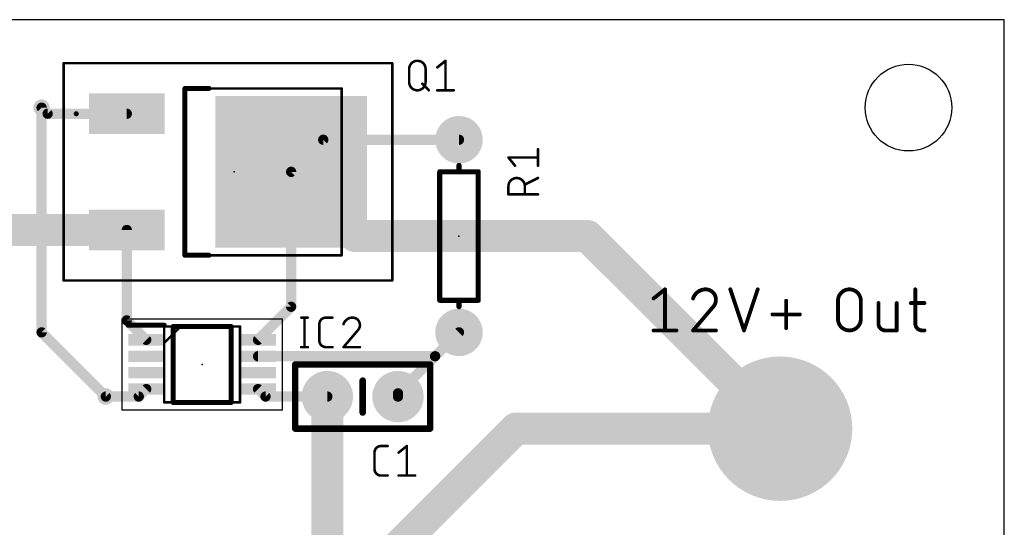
# Model space of a CAD drawing. Extents: x 0 to 67.3, y 0 to 54.3.
# Tile 3 of 3: x 28.3 to 67.3, y 34.2 to 54.3. Entities that reach past the tile are written whole.
import ezdxf

# ---------------------------------------------------------------- set-up
doc = ezdxf.new("R2010")
doc.units = 0
for name, color, linetype in [('1', 12, 'CONTINUOUS'), ('16', 132, 'CONTINUOUS'), ('17', 110, 'CONTINUOUS'), ('18', 110, 'CONTINUOUS'), ('20', 31, 'CONTINUOUS'), ('21', 253, 'CONTINUOUS'), ('23', 53, 'CONTINUOUS'), ('25', 253, 'CONTINUOUS'), ('51', 253, 'CONTINUOUS')]:
    doc.layers.add(name, color=color, linetype=linetype)

# ---------------------------------------------------------------- blocks, each defined once
blk = doc.blocks.new('ROUNDP')
at = {"const_width": 0.5}
blk.add_lwpolyline([(0, -0.25, 1), (0, 0.25, 1), (0, -0.25)], format="xyb", dxfattribs=at)
blk = doc.blocks.new('RECT')
blk.add_solid([(-0.5, -0.5), (0.5, -0.5), (-0.5, 0.5), (0.5, 0.5)])
blk = doc.blocks.new('ROUNDV')
at = {"const_width": 0.5}
blk.add_lwpolyline([(0, -0.25, 1), (0, 0.25, 1), (0, -0.25)], format="xyb", dxfattribs=at)

msp = doc.modelspace()

# ---------------------------------------------------------------- linework, layer by layer
at = {"layer": '1'}
for points, const_width in [([(29.45, 50.56), (29.21, 50.8)], 0.4064), ([(32.58, 50.56), (29.45, 50.56)], 0.4064), ([(39.08, 48.26), (40.35, 49.53)], 0.4064), ([(45.72, 49.53), (40.35, 49.53)], 0.4064), ([(39.08, 48.26), (41.62, 45.72)], 1.27), ([(39.08, 42.923), (39.08, 48.26)], 0.4064), ([(21.99, 45.96), (32.58, 45.96)], 1.27), ([(41.62, 45.72), (50.8, 45.72)], 1.27), ([(50.8, 45.72), (58.42, 38.1)], 1.27), ([(32.58, 42.383), (32.58, 45.96)], 0.4064), ([(37.772, 41.615), (39.08, 42.923)], 0.4064), ([(33.348, 41.615), (32.58, 42.383)], 0.4064), ([(44.775, 40.965), (45.72, 41.91)], 0.4064), ([(37.772, 40.965), (44.775, 40.965)], 0.4064), ([(43.307, 39.497), (44.775, 40.965)], 0.4064), ([(33.348, 39.665), (33.053, 39.37)], 0.4064), ([(38.067, 39.37), (37.772, 39.665)], 0.4064), ([(33.053, 39.37), (31.75, 39.37)], 0.4064), ([(40.513, 39.37), (38.067, 39.37)], 0.4064), ([(43.307, 39.37), (43.307, 39.497)], 0.4064), ([(39.08, 29.21), (47.97, 38.1)], 1.27), ([(47.97, 38.1), (58.42, 38.1)], 1.27)]:
    msp.add_lwpolyline(points, dxfattribs=dict(at, const_width=const_width))
for points, const_width in [([(29.2818, 50.8718, 1), (29.1382, 50.7282)], 0.2032), ([(29.45, 50.6616, 1), (29.45, 50.4584)], 0.2032), ([(29.3782, 50.4882, 1), (29.5218, 50.6318)], 0.2032), ([(32.58, 50.4584, 1), (32.58, 50.6616)], 0.2032), ([(40.35, 49.6316, 1), (40.35, 49.4284)], 0.2032), ([(40.4218, 49.4582, 1), (40.2782, 49.6018)], 0.2032), ([(45.72, 49.4284, 1), (45.72, 49.6316)], 0.2032), ([(39.3045, 48.4845, 1), (38.8555, 48.0355)], 0.635), ([(39.1816, 48.26, 1), (38.9784, 48.26)], 0.2032), ([(39.0082, 48.3318, 1), (39.1518, 48.1882)], 0.2032), ([(32.58, 45.6425, 1), (32.58, 46.2775)], 0.635), ([(41.62, 46.0375, 1), (41.62, 45.4025)], 0.635), ([(51.0245, 45.9445, 1), (50.5755, 45.4955)], 0.635), ([(50.8, 45.4025, 1), (50.8, 46.0375)], 0.635), ([(32.6816, 45.96, 1), (32.4784, 45.96)], 0.2032), ([(41.3955, 45.4955, 1), (41.8445, 45.9445)], 0.635), ([(38.9784, 42.923, 1), (39.1816, 42.923)], 0.2032), ([(39.1518, 42.8512, 1), (39.0082, 42.9948)], 0.2032), ([(32.4784, 42.383, 1), (32.6816, 42.383)], 0.2032), ([(32.6518, 42.4548, 1), (32.5082, 42.3112)], 0.2032), ([(45.7918, 41.8382, 1), (45.6482, 41.9818)], 0.2032), ([(33.2762, 41.5432, 1), (33.4198, 41.6868)], 0.2032), ([(37.7002, 41.6868, 1), (37.8438, 41.5432)], 0.2032), ([(37.772, 41.0666, 1), (37.772, 40.8634)], 0.2032), ([(44.7032, 41.0368, 1), (44.8469, 40.8932)], 0.2032), ([(44.8469, 40.8932, 1), (44.7032, 41.0368)], 0.2032), ([(44.775, 40.8634, 1), (44.775, 41.0666)], 0.2032), ([(33.4198, 39.5932, 1), (33.2762, 39.7368)], 0.2032), ([(37.8438, 39.7368, 1), (37.7002, 39.5932)], 0.2032), ([(31.75, 39.4716, 1), (31.75, 39.2684)], 0.2032), ([(32.9812, 39.4418, 1), (33.1248, 39.2982)], 0.2032), ([(33.053, 39.2684, 1), (33.053, 39.4716)], 0.2032), ([(38.067, 39.4716, 1), (38.067, 39.2684)], 0.2032), ([(37.9952, 39.2982, 1), (38.1388, 39.4418)], 0.2032), ([(40.513, 39.2684, 1), (40.513, 39.4716)], 0.2032), ([(43.4086, 39.497, 1), (43.2054, 39.497)], 0.2032), ([(43.2352, 39.5688, 1), (43.3788, 39.4251)], 0.2032), ([(43.2054, 39.37, 1), (43.4086, 39.37)], 0.2032), ([(47.97, 38.4175, 1), (47.97, 37.7825)], 0.635), ([(48.1945, 37.8755, 1), (47.7455, 38.3245)], 0.635), ([(58.1955, 37.8755, 1), (58.6445, 38.3245)], 0.635), ([(58.42, 37.7825, 1), (58.42, 38.4175)], 0.635)]:
    msp.add_lwpolyline(points, format="xyb", dxfattribs=dict(at, const_width=const_width))
at = {"layer": '16'}
for points, const_width in [([(29.21, 41.91), (29.21, 50.8)], 0.4064), ([(31.75, 39.37), (29.21, 41.91)], 0.4064), ([(40.513, 39.37), (40.513, 20.32)], 1.27)]:
    msp.add_lwpolyline(points, dxfattribs=dict(at, const_width=const_width))
for points, const_width in [([(29.3116, 50.8, 1), (29.1084, 50.8)], 0.2032), ([(29.2818, 41.9818, 1), (29.1382, 41.8382)], 0.2032), ([(29.1084, 41.91, 1), (29.3116, 41.91)], 0.2032), ([(40.8305, 39.37, 1), (40.1955, 39.37)], 0.635), ([(31.6782, 39.2982, 1), (31.8218, 39.4418)], 0.2032)]:
    msp.add_lwpolyline(points, format="xyb", dxfattribs=dict(at, const_width=const_width))
at = {"layer": '20'}
for p, q in [((67.29, 54.28), (0, 54.28)), ((67.29, 0), (67.29, 54.28))]:
    msp.add_line(p, q, dxfattribs=at)
msp.add_circle((63.5, 50.8), 1.7145, dxfattribs=at)
at = {"layer": '21'}
for points, const_width in [([(35.83, 51.56), (34.88, 51.56)], 0.2), ([(34.88, 51.56), (34.88, 44.96)], 0.2), ([(44.958, 43.18), (44.958, 48.26)], 0.2032), ([(44.958, 48.26), (45.72, 48.26)], 0.2032), ([(45.72, 48.26), (45.72, 48.514)], 0.2032), ([(45.72, 48.26), (46.482, 48.26)], 0.2032), ([(46.482, 48.26), (46.482, 43.18)], 0.2032), ([(34.88, 44.96), (35.83, 44.96)], 0.2), ([(45.72, 43.18), (44.958, 43.18)], 0.2032), ([(46.482, 43.18), (45.72, 43.18)], 0.2032), ([(45.72, 43.18), (45.72, 42.926)], 0.2032), ([(32.635, 42.19), (34.06, 42.19)], 0.2), ([(34.41, 42.14), (36.71, 42.14)], 0.2), ([(34.41, 39.14), (34.41, 42.14)], 0.2), ([(36.71, 42.14), (36.71, 39.14)], 0.2), ([(39.243, 38.1), (39.243, 40.64)], 0.254), ([(39.243, 40.64), (44.577, 40.64)], 0.254), ([(44.577, 40.64), (44.577, 38.1)], 0.254), ([(41.91, 38.735), (41.91, 40.005)], 0.254), ([(36.71, 39.14), (34.41, 39.14)], 0.2), ([(44.577, 38.1), (39.243, 38.1)], 0.254)]:
    msp.add_lwpolyline(points, dxfattribs=dict(at, const_width=const_width))
for points, const_width in [([(34.88, 51.61, 1), (34.88, 51.51)], 0.1), ([(34.93, 51.56, 1), (34.83, 51.56)], 0.1), ([(35.83, 51.51, 1), (35.83, 51.61)], 0.1), ([(30.63, 50.56, 1), (30.53, 50.56)], 0.1), ([(30.53, 50.56, 1), (30.63, 50.56)], 0.1), ([(30.555, 50.56, 1), (30.505, 50.56)], 0.05), ([(30.505, 50.56, 1), (30.555, 50.56)], 0.05), ([(30.655, 50.56, 1), (30.605, 50.56)], 0.05), ([(30.605, 50.56, 1), (30.655, 50.56)], 0.05), ([(45.0088, 48.26, 1), (44.9072, 48.26)], 0.1016), ([(44.958, 48.3108, 1), (44.958, 48.2092)], 0.1016), ([(45.7708, 48.514, 1), (45.6692, 48.514)], 0.1016), ([(45.72, 48.3108, 1), (45.72, 48.2092)], 0.1016), ([(45.6692, 48.26, 1), (45.7708, 48.26)], 0.1016), ([(45.72, 48.2092, 1), (45.72, 48.3108)], 0.1016), ([(46.5328, 48.26, 1), (46.4312, 48.26)], 0.1016), ([(46.482, 48.2092, 1), (46.482, 48.3108)], 0.1016), ([(34.88, 45.01, 1), (34.88, 44.91)], 0.1), ([(34.83, 44.96, 1), (34.93, 44.96)], 0.1), ([(35.83, 44.91, 1), (35.83, 45.01)], 0.1), ([(44.958, 43.2308, 1), (44.958, 43.1292)], 0.1016), ([(45.72, 43.2308, 1), (45.72, 43.1292)], 0.1016), ([(45.7708, 43.18, 1), (45.6692, 43.18)], 0.1016), ([(45.72, 43.1292, 1), (45.72, 43.2308)], 0.1016), ([(46.482, 43.1292, 1), (46.482, 43.2308)], 0.1016), ([(44.9072, 43.18, 1), (45.0088, 43.18)], 0.1016), ([(45.6692, 42.926, 1), (45.7708, 42.926)], 0.1016), ([(46.4312, 43.18, 1), (46.5328, 43.18)], 0.1016), ([(32.635, 42.24, 1), (32.635, 42.14)], 0.1), ([(34.06, 42.14, 1), (34.06, 42.24)], 0.1), ([(34.41, 42.19, 1), (34.41, 42.09)], 0.1), ([(34.46, 42.14, 1), (34.36, 42.14)], 0.1), ([(36.76, 42.14, 1), (36.66, 42.14)], 0.1), ([(36.71, 42.09, 1), (36.71, 42.19)], 0.1), ([(39.3065, 40.64, 1), (39.1795, 40.64)], 0.127), ([(39.243, 40.7035, 1), (39.243, 40.5765)], 0.127), ([(44.6405, 40.64, 1), (44.5135, 40.64)], 0.127), ([(44.577, 40.5765, 1), (44.577, 40.7035)], 0.127), ([(41.9735, 40.005, 1), (41.8465, 40.005)], 0.127), ([(34.41, 39.19, 1), (34.41, 39.09)], 0.1), ([(34.36, 39.14, 1), (34.46, 39.14)], 0.1), ([(36.66, 39.14, 1), (36.76, 39.14)], 0.1), ([(36.71, 39.09, 1), (36.71, 39.19)], 0.1), ([(41.8465, 38.735, 1), (41.9735, 38.735)], 0.127), ([(39.243, 38.1635, 1), (39.243, 38.0365)], 0.127), ([(44.577, 38.0365, 1), (44.577, 38.1635)], 0.127), ([(39.1795, 38.1, 1), (39.3065, 38.1)], 0.127), ([(44.5135, 38.1, 1), (44.6405, 38.1)], 0.127)]:
    msp.add_lwpolyline(points, format="xyb", dxfattribs=dict(at, const_width=const_width))
at = {"layer": '23'}
for p in [(36.83, 48.26), (45.72, 45.72), (35.56, 40.64), (41.91, 39.37)]:
    msp.add_point(p, dxfattribs=at)
at = {"layer": '25'}
for points, const_width in [([(44.3974, 52.3296, 1), (43.7483, 52.3296)], 0.1016), ([(45.2126, 52.6542, 1), (45.1618, 52.6542)], 0.0508), ([(45.2031, 52.6344, 1), (45.1713, 52.674)], 0.0508), ([(43.7737, 52.3296, 1), (43.7229, 52.3296)], 0.0508), ([(43.7229, 52.3296, 1), (43.7737, 52.3296)], 0.0508), ([(44.4228, 52.3296, 1), (44.372, 52.3296)], 0.0508), ([(44.372, 52.3296, 1), (44.4228, 52.3296)], 0.0508), ([(44.8468, 52.4144, 1), (44.8785, 52.3747)], 0.0508), ([(43.7482, 51.8104, 1), (44.3974, 51.8104)], 0.1016), ([(43.7736, 51.8104, 1), (43.7229, 51.8104)], 0.0508), ([(43.7229, 51.8104, 1), (43.7737, 51.8104)], 0.0508), ([(44.4228, 51.8104, 1), (44.372, 51.8104)], 0.0508), ([(44.372, 51.8104, 1), (44.4228, 51.8104)], 0.0508), ([(44.2855, 51.7634, 1), (44.2496, 51.7275)], 0.0508), ([(44.5092, 51.4678, 1), (44.5451, 51.5038)], 0.0508), ([(44.8626, 51.5112, 1), (44.8626, 51.4604)], 0.0508), ([(45.1618, 51.4858, 1), (45.2126, 51.4858)], 0.0508), ([(45.5117, 51.4604, 1), (45.5117, 51.5112)], 0.0508), ([(48.8696, 49.1524, 1), (48.8188, 49.1524)], 0.0508), ([(47.6956, 48.8437, 1), (47.656, 48.8119)], 0.0508), ([(47.6758, 48.8532, 1), (47.6758, 48.8024)], 0.0508), ([(48.8442, 48.8024, 1), (48.8442, 48.8532)], 0.0508), ([(47.9156, 48.4874, 1), (47.9553, 48.5191)], 0.0508), ([(48.8188, 48.5033, 1), (48.8696, 48.5033)], 0.0508), ([(48.3249, 47.6922, 1), (47.6758, 47.6922)], 0.1016), ([(48.8556, 47.994, 1), (48.8328, 48.0395)], 0.0508), ([(47.7012, 47.6922, 1), (47.6504, 47.6922)], 0.0508), ([(47.6504, 47.6922, 1), (47.7012, 47.6922)], 0.0508), ([(48.3503, 47.6922, 1), (48.2995, 47.6922)], 0.0508), ([(48.2995, 47.6922, 1), (48.3503, 47.6922)], 0.0508), ([(48.3136, 47.7798, 1), (48.3363, 47.7344)], 0.0508), ([(47.6758, 47.393, 1), (47.6758, 47.3422)], 0.0508), ([(47.6504, 47.3676, 1), (47.7012, 47.3676)], 0.0508), ([(48.2995, 47.3676, 1), (48.3503, 47.3676)], 0.0508), ([(48.8442, 47.3422, 1), (48.8442, 47.393)], 0.0508), ([(53.9059, 43.6118, 1), (53.8297, 43.6118)], 0.0762), ([(53.8916, 43.582, 1), (53.844, 43.6416)], 0.0762), ([(55.476, 43.6118, 0.3252), (54.9793, 43.2506)], 0.1524), ([(55.8824, 43.2054, 0.4142), (55.476, 43.6118)], 0.1524), ([(55.476, 43.6499, 1), (55.476, 43.5737)], 0.0762), ([(55.476, 43.5737, 1), (55.476, 43.6499)], 0.0762), ([(56.4883, 43.6238, 1), (56.416, 43.5998)], 0.0762), ([(57.572, 43.5998, 1), (57.4997, 43.6238)], 0.0762), ([(61.6139, 43.1602, 1), (60.7108, 43.1602)], 0.1524), ([(63.8079, 43.6118, 1), (63.7317, 43.6118)], 0.0762), ([(53.3924, 43.2803, 1), (53.44, 43.2208)], 0.0762), ([(54.9431, 43.2623, 1), (55.0156, 43.2388)], 0.0762), ([(55.747, 42.8893, 0.2053), (55.8824, 43.2054)], 0.1524), ([(55.9205, 43.2054, 1), (55.8443, 43.2054)], 0.0762), ([(55.8443, 43.2054, 1), (55.9205, 43.2054)], 0.0762), ([(58.6994, 43.1602, 1), (58.6232, 43.1602)], 0.0762), ([(60.7489, 43.1602, 1), (60.6727, 43.1602)], 0.0762), ([(61.652, 43.1602, 1), (61.5758, 43.1602)], 0.0762), ([(55.7207, 42.9169, 1), (55.7732, 42.8617)], 0.0762), ([(55.776, 42.8646, 1), (55.7179, 42.914)], 0.0762), ([(60.6727, 43.1602, 1), (60.7489, 43.1602)], 0.0762), ([(61.5758, 43.1602, 1), (61.652, 43.1602)], 0.0762), ([(62.3502, 43.0699, 1), (62.274, 43.0699)], 0.0762), ([(63.0727, 43.0699, 1), (62.9965, 43.0699)], 0.0762), ([(63.5892, 43.108, 1), (63.5892, 43.0318)], 0.0762), ([(64.131, 43.0318, 1), (64.131, 43.108)], 0.0762), ([(39.4794, 42.5196, 1), (39.4794, 42.4688)], 0.0508), ([(39.6346, 42.4942, 1), (39.5838, 42.4942)], 0.0508), ([(39.739, 42.4688, 1), (39.739, 42.5196)], 0.0508), ([(40.4554, 42.4942, 0.4142), (40.1957, 42.2346)], 0.1016), ([(40.4554, 42.5196, 1), (40.4554, 42.4688)], 0.0508), ([(40.4554, 42.4688, 1), (40.4554, 42.5196)], 0.0508), ([(40.715, 42.4688, 1), (40.715, 42.5196)], 0.0508), ([(41.5085, 42.4942, 0.3252), (41.1515, 42.2346)], 0.1016), ([(41.8006, 42.2021, 0.4142), (41.5085, 42.4942)], 0.1016), ([(41.5085, 42.5196, 1), (41.5085, 42.4688)], 0.0508), ([(41.5085, 42.4688, 1), (41.5085, 42.5196)], 0.0508), ([(58.1195, 42.6565, 1), (58.1195, 42.5803)], 0.0762), ([(59.2032, 42.5803, 1), (59.2032, 42.6565)], 0.0762), ([(60.7108, 42.4378, 1), (61.6139, 42.4378)], 0.1524), ([(60.7489, 42.4378, 1), (60.6727, 42.4378)], 0.0762), ([(60.6727, 42.4378, 1), (60.7489, 42.4378)], 0.0762), ([(61.652, 42.4378, 1), (61.5758, 42.4378)], 0.0762), ([(61.5758, 42.4378, 1), (61.652, 42.4378)], 0.0762), ([(40.2211, 42.2346, 1), (40.1703, 42.2346)], 0.0508), ([(40.1703, 42.2346, 1), (40.2211, 42.2346)], 0.0508), ([(41.1274, 42.2424, 1), (41.1757, 42.2267)], 0.0508), ([(41.7033, 41.9749, 0.2053), (41.8006, 42.2021)], 0.1016), ([(41.826, 42.2021, 1), (41.7752, 42.2021)], 0.0508), ([(41.7752, 42.2021, 1), (41.826, 42.2021)], 0.0508), ([(58.6232, 42.0765, 1), (58.6994, 42.0765)], 0.0762), ([(62.3121, 42.2571, 0.4142), (62.583, 41.9862)], 0.1524), ([(62.3502, 42.2571, 1), (62.274, 42.2571)], 0.0762), ([(62.274, 42.2571, 1), (62.3502, 42.2571)], 0.0762), ([(63.7698, 42.2571, 0.4142), (64.0407, 41.9862)], 0.1524), ([(63.8079, 42.2571, 1), (63.7317, 42.2571)], 0.0762), ([(63.7317, 42.2571, 1), (63.8079, 42.2571)], 0.0762), ([(41.6858, 41.9933, 1), (41.7208, 41.9565)], 0.0508), ([(41.7226, 41.9585, 1), (41.6839, 41.9914)], 0.0508), ([(53.4162, 42.0243, 1), (53.4162, 41.9481)], 0.0762), ([(53.8297, 41.9862, 1), (53.9059, 41.9862)], 0.0762), ([(54.3193, 41.9481, 1), (54.3193, 42.0243)], 0.0762), ([(54.9793, 42.0243, 1), (54.9793, 41.9481)], 0.0762), ([(54.9503, 42.0109, 1), (55.0084, 41.9615)], 0.0762), ([(55.8824, 41.9481, 1), (55.8824, 42.0243)], 0.0762), ([(56.9579, 41.9982, 1), (57.0301, 41.9742)], 0.0762), ([(56.9579, 41.9742, 1), (57.0301, 41.9982)], 0.0762), ([(62.583, 42.0243, 1), (62.583, 41.9481)], 0.0762), ([(62.583, 41.9481, 1), (62.583, 42.0243)], 0.0762), ([(62.9965, 41.9862, 1), (63.0727, 41.9862)], 0.0762), ([(63.0346, 41.9481, 1), (63.0346, 42.0243)], 0.0762), ([(64.0407, 42.0243, 1), (64.0407, 41.9481)], 0.0762), ([(64.0407, 41.9481, 1), (64.0407, 42.0243)], 0.0762), ([(64.131, 41.9481, 1), (64.131, 42.0243)], 0.0762), ([(39.4794, 41.3512, 1), (39.4794, 41.3004)], 0.0508), ([(39.5838, 41.3258, 1), (39.6346, 41.3258)], 0.0508), ([(39.739, 41.3004, 1), (39.739, 41.3512)], 0.0508), ([(40.1957, 41.5854, 0.4142), (40.4554, 41.3258)], 0.1016), ([(40.2211, 41.5854, 1), (40.1703, 41.5854)], 0.0508), ([(40.1703, 41.5854, 1), (40.2211, 41.5854)], 0.0508), ([(40.4554, 41.3512, 1), (40.4554, 41.3004)], 0.0508), ([(40.4554, 41.3004, 1), (40.4554, 41.3512)], 0.0508), ([(40.715, 41.3004, 1), (40.715, 41.3512)], 0.0508), ([(41.1515, 41.3512, 1), (41.1515, 41.3004)], 0.0508), ([(41.1322, 41.3423, 1), (41.1709, 41.3093)], 0.0508), ([(41.8006, 41.3004, 1), (41.8006, 41.3512)], 0.0508), ([(42.6372, 37.4142, 0.4142), (42.3775, 37.1546)], 0.1016), ([(42.6372, 37.4396, 1), (42.6372, 37.3888)], 0.0508), ([(42.6372, 37.3888, 1), (42.6372, 37.4396)], 0.0508), ([(42.8968, 37.3888, 1), (42.8968, 37.4396)], 0.0508), ([(43.6833, 37.4142, 1), (43.6325, 37.4142)], 0.0508), ([(43.6738, 37.3944, 1), (43.642, 37.434)], 0.0508), ([(42.4029, 37.1546, 1), (42.3521, 37.1546)], 0.0508), ([(42.3521, 37.1546, 1), (42.4029, 37.1546)], 0.0508), ([(43.3175, 37.1744, 1), (43.3492, 37.1347)], 0.0508), ([(42.3775, 36.5054, 0.4142), (42.6372, 36.2458)], 0.1016), ([(42.4029, 36.5054, 1), (42.3521, 36.5054)], 0.0508), ([(42.3521, 36.5054, 1), (42.4029, 36.5054)], 0.0508), ([(42.6372, 36.2712, 1), (42.6372, 36.2204)], 0.0508), ([(42.6372, 36.2204, 1), (42.6372, 36.2712)], 0.0508), ([(42.8968, 36.2204, 1), (42.8968, 36.2712)], 0.0508), ([(43.3334, 36.2712, 1), (43.3334, 36.2204)], 0.0508), ([(43.6325, 36.2458, 1), (43.6833, 36.2458)], 0.0508), ([(43.9825, 36.2204, 1), (43.9825, 36.2712)], 0.0508)]:
    msp.add_lwpolyline(points, format="xyb", dxfattribs=dict(at, const_width=const_width))
for points, const_width in [([(44.8626, 52.3946), (45.1872, 52.6542)], 0.1016), ([(45.1872, 52.6542), (45.1872, 51.4858)], 0.1016), ([(43.7483, 51.8104), (43.7483, 52.3296)], 0.1016), ([(44.3974, 52.3296), (44.3974, 51.8104)], 0.1016), ([(44.2675, 51.7454), (44.5272, 51.4858)], 0.1016), ([(44.8626, 51.4858), (45.5117, 51.4858)], 0.1016), ([(48.8442, 48.5033), (48.8442, 49.1524)], 0.1016), ([(47.9354, 48.5033), (47.6758, 48.8278)], 0.1016), ([(47.6758, 48.8278), (48.8442, 48.8278)], 0.1016), ([(48.8442, 48.0167), (48.3249, 47.7571)], 0.1016), ([(47.6758, 47.3676), (47.6758, 47.6922)], 0.1016), ([(48.3249, 47.6922), (48.3249, 47.3676)], 0.1016), ([(48.8442, 47.3676), (47.6758, 47.3676)], 0.1016), ([(53.4162, 43.2506), (53.8678, 43.6118)], 0.1524), ([(53.8678, 43.6118), (53.8678, 41.9862)], 0.1524), ([(56.4521, 43.6118), (56.994, 41.9862)], 0.1524), ([(56.994, 41.9862), (57.5359, 43.6118)], 0.1524), ([(63.7698, 43.6118), (63.7698, 42.2571)], 0.1524), ([(58.6613, 42.0765), (58.6613, 43.1602)], 0.1524), ([(60.7108, 42.4378), (60.7108, 43.1602)], 0.1524), ([(61.6139, 43.1602), (61.6139, 42.4378)], 0.1524), ([(55.747, 42.8893), (54.9793, 41.9862)], 0.1524), ([(62.3121, 43.0699), (62.3121, 42.2571)], 0.1524), ([(63.0346, 41.9862), (63.0346, 43.0699)], 0.1524), ([(63.5892, 43.0699), (64.131, 43.0699)], 0.1524), ([(39.4794, 42.4942), (39.739, 42.4942)], 0.1016), ([(39.6092, 42.4942), (39.6092, 41.3258)], 0.1016), ([(40.4554, 42.4942), (40.715, 42.4942)], 0.1016), ([(58.1195, 42.6184), (59.2032, 42.6184)], 0.1524), ([(40.1957, 41.5854), (40.1957, 42.2346)], 0.1016), ([(41.7033, 41.9749), (41.1515, 41.3258)], 0.1016), ([(53.4162, 41.9862), (54.3193, 41.9862)], 0.1524), ([(54.9793, 41.9862), (55.8824, 41.9862)], 0.1524), ([(62.583, 41.9862), (63.0346, 41.9862)], 0.1524), ([(64.0407, 41.9862), (64.131, 41.9862)], 0.1524), ([(39.4794, 41.3258), (39.739, 41.3258)], 0.1016), ([(40.715, 41.3258), (40.4554, 41.3258)], 0.1016), ([(41.1515, 41.3258), (41.8006, 41.3258)], 0.1016), ([(42.6372, 37.4142), (42.8968, 37.4142)], 0.1016), ([(43.3334, 37.1546), (43.6579, 37.4142)], 0.1016), ([(43.6579, 37.4142), (43.6579, 36.2458)], 0.1016), ([(42.3775, 36.5054), (42.3775, 37.1546)], 0.1016), ([(42.8968, 36.2458), (42.6372, 36.2458)], 0.1016), ([(43.3334, 36.2458), (43.9825, 36.2458)], 0.1016)]:
    msp.add_lwpolyline(points, dxfattribs=dict(at, const_width=const_width))
at = {"layer": '51'}
for points, const_width in [([(30.08, 43.96), (30.08, 52.56)], 0.1), ([(30.08, 52.56), (43.08, 52.56)], 0.1), ([(43.08, 52.56), (43.08, 43.96)], 0.1), ([(34.88, 44.96), (34.88, 51.56)], 0.1), ([(34.88, 51.56), (41.08, 51.56)], 0.1), ([(41.08, 51.56), (41.08, 44.96)], 0.1), ([(41.08, 44.96), (34.88, 44.96)], 0.1), ([(43.08, 43.96), (30.08, 43.96)], 0.1), ([(32.385, 42.441), (38.735, 42.441)], 0.05), ([(32.385, 38.839), (32.385, 42.441)], 0.05), ([(38.735, 42.441), (38.735, 38.839)], 0.05), ([(34.06, 42.14), (37.06, 42.14)], 0.1), ([(34.06, 39.14), (34.06, 42.14)], 0.1), ([(34.06, 41.49), (34.71, 42.14)], 0.1), ([(37.06, 42.14), (37.06, 39.14)], 0.1), ([(37.06, 39.14), (34.06, 39.14)], 0.1), ([(38.735, 38.839), (32.385, 38.839)], 0.05)]:
    msp.add_lwpolyline(points, dxfattribs=dict(at, const_width=const_width))
for points, const_width in [([(30.105, 52.56, 1), (30.055, 52.56)], 0.05), ([(30.08, 52.585, 1), (30.08, 52.535)], 0.05), ([(43.105, 52.56, 1), (43.055, 52.56)], 0.05), ([(43.08, 52.535, 1), (43.08, 52.585)], 0.05), ([(34.905, 51.56, 1), (34.855, 51.56)], 0.05), ([(34.88, 51.585, 1), (34.88, 51.535)], 0.05), ([(41.105, 51.56, 1), (41.055, 51.56)], 0.05), ([(41.08, 51.535, 1), (41.08, 51.585)], 0.05), ([(34.88, 44.985, 1), (34.88, 44.935)], 0.05), ([(34.855, 44.96, 1), (34.905, 44.96)], 0.05), ([(41.055, 44.96, 1), (41.105, 44.96)], 0.05), ([(41.08, 44.935, 1), (41.08, 44.985)], 0.05), ([(30.08, 43.985, 1), (30.08, 43.935)], 0.05), ([(30.055, 43.96, 1), (30.105, 43.96)], 0.05), ([(43.055, 43.96, 1), (43.105, 43.96)], 0.05), ([(43.08, 43.935, 1), (43.08, 43.985)], 0.05), ([(32.385, 42.4535, 1), (32.385, 42.4285)], 0.025), ([(32.3975, 42.441, 1), (32.3725, 42.441)], 0.025), ([(38.7475, 42.441, 1), (38.7225, 42.441)], 0.025), ([(38.735, 42.4285, 1), (38.735, 42.4535)], 0.025), ([(34.06, 42.165, 1), (34.06, 42.115)], 0.05), ([(34.085, 42.14, 1), (34.035, 42.14)], 0.05), ([(34.7277, 42.1223, 1), (34.6923, 42.1577)], 0.05), ([(37.085, 42.14, 1), (37.035, 42.14)], 0.05), ([(37.06, 42.115, 1), (37.06, 42.165)], 0.05), ([(34.0423, 41.5077, 1), (34.0777, 41.4723)], 0.05), ([(34.06, 39.165, 1), (34.06, 39.115)], 0.05), ([(34.035, 39.14, 1), (34.085, 39.14)], 0.05), ([(37.035, 39.14, 1), (37.085, 39.14)], 0.05), ([(37.06, 39.115, 1), (37.06, 39.165)], 0.05), ([(32.385, 38.8515, 1), (32.385, 38.8265)], 0.025), ([(32.3725, 38.839, 1), (32.3975, 38.839)], 0.025), ([(38.7225, 38.839, 1), (38.7475, 38.839)], 0.025), ([(38.735, 38.8265, 1), (38.735, 38.8515)], 0.025)]:
    msp.add_lwpolyline(points, format="xyb", dxfattribs=dict(at, const_width=const_width))

# ---------------------------------------------------------------- block references
at = {"layer": '1'}
for p, xscale, yscale in [((32.58, 50.56), 3, 1.6), ((39.08, 48.26), 6, 6), ((32.58, 45.96), 3, 1.6), ((33.348, 41.615), 1.425, 0.45), ((37.772, 41.615), 1.425, 0.45), ((33.348, 40.965), 1.425, 0.45), ((37.772, 40.965), 1.425, 0.45), ((33.348, 40.315), 1.425, 0.45), ((37.772, 40.315), 1.425, 0.45), ((33.348, 39.665), 1.425, 0.45), ((37.772, 39.665), 1.425, 0.45)]:
    msp.add_blockref('RECT', p, dxfattribs=dict(at, xscale=xscale, yscale=yscale))
at = {"layer": '17'}
for p, xscale, yscale, rotation in [((45.72, 49.53), 1.8796, 1.8796, 270), ((45.72, 49.53), 1.8796, 1.8796, 270), ((45.72, 41.91), 1.8796, 1.8796, 270), ((45.72, 41.91), 1.8796, 1.8796, 270), ((40.513, 39.37), 2.032, 2.032, 180), ((40.513, 39.37), 2.032, 2.032, 180), ((43.307, 39.37), 2.032, 2.032, 180), ((43.307, 39.37), 2.032, 2.032, 180)]:
    msp.add_blockref('ROUNDP', p, dxfattribs=dict(at, xscale=xscale, yscale=yscale, rotation=rotation))
at = {"layer": '18'}
for p, xscale, yscale in [((29.21, 50.8), 0.654, 0.654), ((29.21, 50.8), 0.654, 0.654), ((58.42, 38.1), 5.715, 5.715), ((58.42, 38.1), 5.715, 5.715), ((31.75, 39.37), 0.654, 0.654), ((31.75, 39.37), 0.654, 0.654)]:
    msp.add_blockref('ROUNDV', p, dxfattribs=dict(at, xscale=xscale, yscale=yscale))

doc.saveas('drawing.dxf')
